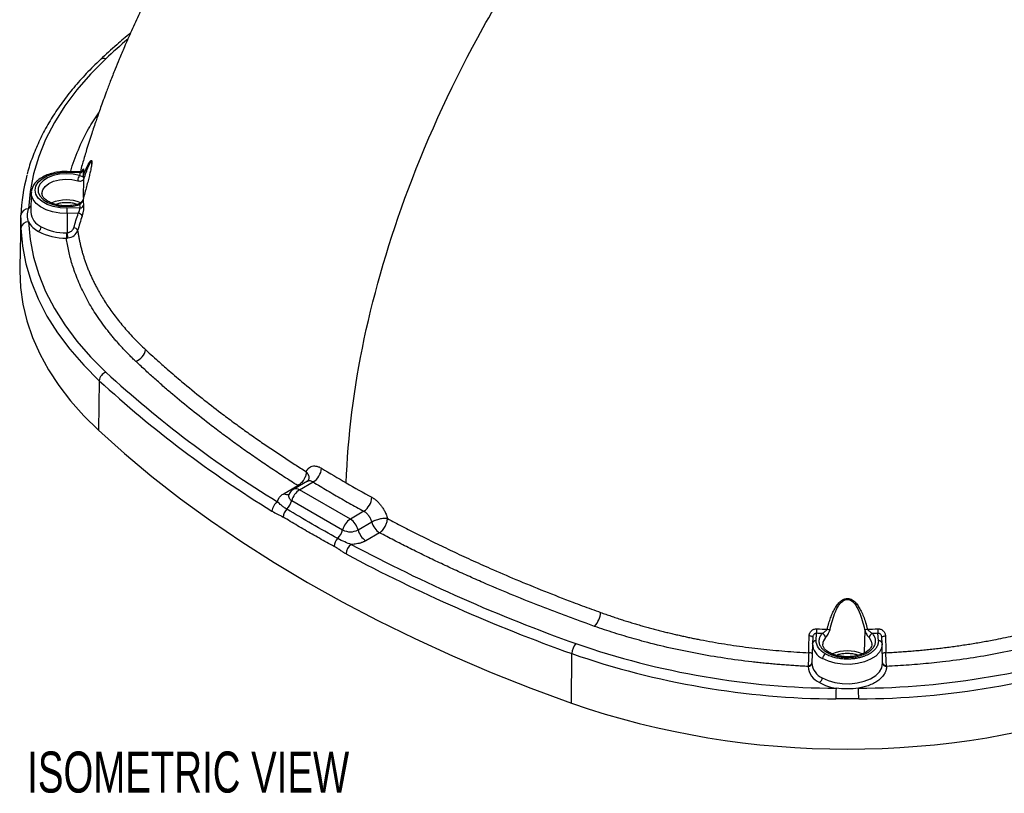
# Model space of a CAD drawing. Header units: millimetres. Extents: x 6 to 1356, y 6 to 1007.
# Tile 15 of 21: x 899 to 1153, y 666 to 866. Entities that reach past the tile are written whole.
import ezdxf

# ---------------------------------------------------------------- set-up
doc = ezdxf.new("R2010")
doc.units = ezdxf.units.MM
doc.header["$LTSCALE"] = 5
doc.layers.add('TEXT', color=140, linetype='Continuous', lineweight=25)
doc.styles.add('SLDTEXTSTYLE0', font='TXT', dxfattribs={"width": 0.7})

msp = doc.modelspace()

# ---------------------------------------------------------------- linework, layer by layer
for p, q in [((911.184, 826.225), (914.476, 826.169)), ((914.435, 826.353), (911.201, 826.408)), ((915.442, 819.73), (915.513, 824.471)), ((901.932, 820.86), (901.826, 815.933)), ((901.251, 816.741), (901.859, 817.474)), ((914.476, 817.028), (911.184, 816.972)), ((899.23, 814.445), (898.958, 801.738)), ((899.252, 814.421), (899.252, 815.162)), ((899.252, 811.761), (899.252, 814.421)), ((914.06, 815.641), (911.214, 815.593)), ((911.214, 815.593), (911.217, 810.617)), ((919.495, 772.428), (919.265, 759.66)), ((967.184, 743.327), (970.728, 745.373)), ((973.234, 746.482), (969.684, 744.432)), ((971.044, 745.218), (970.728, 745.373)), ((971.184, 744.284), (974.671, 746.297)), ((973.244, 746.45), (973.142, 746.397)), ((973.526, 746.741), (973.214, 746.47)), ((984.294, 736.716), (971.184, 744.284)), ((969.184, 741.496), (982.294, 733.928)), ((987.781, 738.729), (984.294, 736.716)), ((986.294, 733.928), (989.838, 735.974)), ((991.838, 733.187), (988.294, 731.141)), ((1104.549, 705.345), (1104.646, 707.245)), ((1117.05, 708.127), (1116.961, 702.186)), ((1120.577, 705.345), (1120.479, 707.245)), ((1103.546, 704.471), (1103.441, 699.542)), ((1103.549, 704.56), (1103.55, 704.58)), ((1103.634, 706.229), (1103.55, 704.58)), ((1103.681, 706.419), (1103.633, 706.203)), ((1121.492, 706.203), (1121.445, 706.419)), ((1121.465, 706.424), (1121.504, 706.267)), ((1121.575, 704.58), (1121.491, 706.229)), ((1121.575, 704.58), (1121.576, 704.56)), ((1121.685, 699.542), (1121.579, 704.471)), ((1041.339, 689.188), (1041.483, 702.006)), ((1121.685, 699.507), (1121.683, 699.568))]:
    msp.add_line(p, q)
at = {"flags": 128}
for points in [[(921.194, 855.491), (917.241, 851.561), (913.698, 847.502), (910.579, 843.33), (907.893, 839.058), (905.651, 834.701), (903.86, 830.276), (902.527, 825.797), (901.656, 821.28), (901.251, 816.741)], [(911.184, 816.972), (909.362, 817.062), (907.622, 817.387), (906.056, 817.932), (904.744, 818.667), (903.754, 819.555), (903.14, 820.549), (902.931, 821.598), (903.14, 822.647), (903.754, 823.642), (904.744, 824.53), (906.056, 825.265), (907.622, 825.81), (909.362, 826.135), (911.184, 826.225)], [(914.395, 825.351), (912.746, 825.707), (910.997, 825.825), (909.25, 825.699), (907.605, 825.336), (906.159, 824.756), (904.994, 823.994), (904.177, 823.094), (903.757, 822.107), (903.757, 821.09), (904.177, 820.103), (904.994, 819.202), (906.159, 818.44), (907.605, 817.861), (909.25, 817.498), (910.997, 817.371), (912.746, 817.489), (914.395, 817.845)], [(904.704, 820.747), (904.704, 820.751), (904.893, 821.682), (905.486, 822.555), (906.446, 823.312), (907.708, 823.903), (909.189, 824.288), (910.791, 824.443), (912.409, 824.358), (913.935, 824.037)], [(911.214, 815.593), (909.299, 815.678), (907.459, 815.996), (905.778, 816.531), (904.331, 817.26), (903.184, 818.149), (902.389, 819.158), (901.982, 820.242), (901.933, 820.889)], [(915.299, 819.274), (915.295, 819.241), (915.3, 819.201)], [(901.251, 813.391), (901.656, 808.852), (902.527, 804.335), (903.86, 799.856), (905.651, 795.431), (907.893, 791.075), (910.579, 786.802), (913.698, 782.63), (917.241, 778.571), (921.194, 774.641)], [(899.252, 811.761), (899.663, 807.154), (900.547, 802.569), (901.9, 798.023), (903.718, 793.531), (905.994, 789.108), (908.72, 784.772), (911.887, 780.537), (915.483, 776.417), (919.495, 772.428)], [(898.958, 801.738), (898.948, 800.777), (899.157, 796.448), (899.781, 792.132), (900.82, 787.843), (902.27, 783.594), (904.127, 779.398), (906.384, 775.268), (909.035, 771.217), (912.072, 767.258), (915.486, 763.401), (919.265, 759.66)], [(919.265, 759.66), (926, 753.623), (933.075, 747.716), (940.482, 741.946), (948.213, 736.32), (956.259, 730.843), (964.612, 725.521), (973.263, 720.36), (982.202, 715.366), (991.42, 710.544), (1000.908, 705.899), (1010.654, 701.437), (1020.649, 697.161), (1030.881, 693.076), (1041.339, 689.188)], [(1103.634, 706.214), (1103.62, 706.269), (1103.571, 706.335), (1103.489, 706.396), (1103.375, 706.452), (1103.236, 706.5), (1103.074, 706.539), (1102.897, 706.566), (1102.71, 706.582)], [(1121.492, 706.214), (1121.505, 706.269), (1121.554, 706.335), (1121.637, 706.396), (1121.75, 706.452), (1121.89, 706.5), (1122.051, 706.539), (1122.228, 706.566), (1122.415, 706.582)], [(1121.576, 704.56), (1121.422, 703.437), (1120.853, 702.359), (1119.895, 701.377), (1118.594, 700.537), (1117.011, 699.878), (1115.219, 699.432), (1113.302, 699.219), (1111.351, 699.248), (1109.457, 699.52), (1107.708, 700.02), (1106.187, 700.726)], [(1118.176, 706.131), (1118.732, 705.25), (1118.885, 704.476)], [(1106.112, 695.755), (1107.634, 695.047), (1109.383, 694.543), (1111.278, 694.265), (1113.231, 694.227), (1115.154, 694.429), (1116.958, 694.864), (1118.56, 695.511), (1119.887, 696.339), (1120.877, 697.312), (1121.486, 698.384), (1121.685, 699.507)]]:
    msp.add_lwpolyline(points, dxfattribs=at)
for centre, radius, start, end in [((1091.777, 671.919), 250.594, 131.16745, 132.89958), ((920.649, 854.31), 1.3, 65.20237, 128.85323), ((911.849, 826.255), 0.665, 166.74299, 182.64506), ((914.57, 827.11), 0.946, 264.28755, 336.68001), ((945.469, 813.338), 46.253, 164.84558, 177.74032), ((916.17, 823.993), 2.235, 142.56143, 178.86998), ((916.072, 825.141), 0.774, 175.79304, 227.6979), ((911.029, 809.344), 9.731, 67.80729, 113.09316), ((901.062, 814.926), 1.825, 84.05272, 172.56328), ((906.309, 816.258), 4.494, 184.13809, 246.23156), ((878.413, 815.582), 32.801, 0.01877, 2.42874), ((914.143, 817.694), 0.294, 30.9375, 97.19221), ((914.487, 818.057), 1.029, 269.36603, 337.55512), ((901.115, 811.516), 1.88, 85.87167, 172.50419), ((906.77, 816.556), 6.363, 209.83177, 242.07572), ((913.953, 814.453), 1.193, 22.73347, 84.86151), ((902.959, 812.231), 1.541, 302.65226, 356.77035), ((910.664, 823.849), 14.63, 241.97616, 271.32375), ((910.692, 823.784), 13.185, 241.97616, 271.32375), ((912.83, 810.718), 1.177, 23.12255, 85.83924), ((1091.541, 810.613), 180.544, 180.00337, 180.44115), ((893.673, 807.989), 17.74, 4.07463, 8.51902), ((927.537, 781.149), 3.971, 290.16034, 349.64714), ((922.088, 772.197), 2.603, 110.08479, 174.90921), ((1115.887, 986.384), 287.646, 227.40212, 238.48609), ((1115.221, 985.293), 289.172, 227.40212, 238.48609), ((972.335, 750.175), 4.528, 301.06599, 355.73495), ((968.107, 744.692), 1.648, 235.94525, 282.22944), ((971.184, 741.834), 3, 119.99731, 155.82676), ((973.733, 740.344), 4.692, 122.89955, 165.78547), ((970.309, 743.094), 1.477, 53.66784, 115.0217), ((985.098, 742.652), 4.752, 304.3754, 356.23875), ((967.054, 738.587), 2.991, 120.58095, 176.4826), ((964.351, 742.793), 5.004, 315.3733, 344.9795), ((970.023, 737.033), 3.082, 133.23146, 175.82316), ((986.842, 732.776), 4.692, 122.89955, 165.78547), ((981.745, 732.776), 4.692, 14.21453, 57.10045), ((994.386, 737.127), 4.692, 194.21453, 237.10045), ((977.461, 735.225), 5.004, 315.3733, 344.9795), ((984.294, 737.788), 4.347, 242.60967, 297.39033), ((990.842, 735.081), 4.692, 194.21453, 237.10045), ((983.329, 729.486), 3.205, 136.05514, 177.08434), ((986.357, 727.574), 3.181, 124.7712, 177.05305), ((1185.434, 1106.856), 426.891, 241.92743, 250.44347), ((1185.137, 1106.404), 429.156, 241.92743, 250.44347), ((1042.897, 713.095), 6.024, 317.72373, 355.54693), ((1089.821, 708.597), 14.886, 354.78973, 359.25168), ((1105.715, 706.008), 1.24, 5.68051, 73.7948), ((1107.895, 710.331), 2.077, 255.32989, 275.9485), ((1117.23, 710.331), 2.077, 264.0515, 284.67011), ((1119.41, 706.008), 1.24, 106.2052, 174.31949), ((1135.304, 708.597), 14.886, 180.74832, 185.21027), ((1045.444, 701.897), 3.963, 137.1716, 178.42928), ((1110.954, 902.045), 208.97, 250.88917, 269.64545), ((1107.993, 704.792), 4.449, 182.9884, 246.05124), ((1104.451, 704.439), 0.912, 83.84257, 171.1005), ((1108.696, 704.405), 2.455, 135.35498, 179.97387), ((1114.308, 901.252), 208.177, 270.31846, 289.14693), ((1120.674, 704.439), 0.912, 8.8995, 96.15743), ((1110.93, 902.434), 212.119, 250.88917, 269.64545), ((1102.714, 701.108), 1.15, 47.37638, 95.63999), ((1107.725, 700.639), 1.541, 122.65226, 176.77035), ((1107.675, 701.883), 0.48, 63.83351, 127.21148), ((1112.563, 693.035), 9.697, 66.75979, 113.26338), ((1114.334, 901.629), 211.313, 270.31846, 289.14693), ((1122.412, 701.108), 1.15, 84.36001, 132.62362), ((1102.525, 699.627), 0.923, 264.73845, 352.53463), ((1102.576, 699.821), 0.893, 262.21246, 346.0531), ((1107.993, 699.922), 4.572, 185.20641, 245.7023), ((1122.55, 699.821), 0.893, 193.9469, 277.78754), ((1122.6, 699.627), 0.923, 187.46537, 275.26155), ((1107.493, 699.168), 5.073, 185.20641, 245.7023), ((1104.574, 695.842), 1.541, 302.65226, 356.77035), ((1111.703, 705.914), 12.997, 241.01736, 260.96037), ((1198.018, 690.298), 88.401, 178.19785, 179.98615), ((1027.107, 690.298), 88.401, 0.01385, 1.80215), ((1112.563, 897.586), 220.232, 251.13132, 288.86868)]:
    msp.add_arc(centre, radius, start, end)
for points, knots in [([(1101.381, 995.956), (1099.997, 995.878), (1096.436, 995.678), (1090.578, 995.122), (1084.025, 994.287), (1077.624, 993.227), (1071.326, 991.922), (1064.574, 990.288), (1057.483, 988.405), (1050.402, 986.271), (1044.552, 984.282), (1039.63, 982.432), (1035.255, 980.647), (1030.59, 978.56), (1026.028, 976.303), (1021.902, 974.056), (1018.276, 971.916), (1014.735, 969.674), (1011.067, 967.19), (1007.434, 964.565), (1003.851, 961.823), (1000.324, 958.978), (996.486, 955.722), (992.169, 951.862), (987.296, 947.249), (982.45, 942.384), (977.989, 937.672), (974.052, 933.341), (970.91, 929.759), (968.354, 926.769), (966.259, 924.274), (964.12, 921.678), (961.997, 919.054), (959.874, 916.371), (956.876, 912.463), (953.48, 907.809), (949.703, 902.329), (946.154, 896.914), (942.769, 891.433), (939.543, 885.914), (936.49, 880.419), (933.861, 875.397), (931.615, 870.89), (929.763, 867.036), (927.832, 862.833), (926.101, 858.886), (924.706, 855.572), (923.497, 852.605), (922.38, 849.772), (921.37, 847.118), (920.646, 845.16), (920.064, 843.557), (919.431, 841.781), (918.554, 839.255), (917.448, 835.938), (916.307, 832.371), (915.58, 829.898), (915.259, 828.805)], [0, 0, 0, 0, 0.0154121, 0.0396466, 0.0654063, 0.0888334, 0.111776, 0.1369311, 0.1665244, 0.1937921, 0.2192196, 0.2351571, 0.2523269, 0.2719755, 0.2930451, 0.3106566, 0.3259779, 0.3419424, 0.3587056, 0.3763474, 0.392274, 0.4092278, 0.4270098, 0.448225, 0.4735939, 0.5016442, 0.5248088, 0.5460637, 0.5673068, 0.5784783, 0.5904982, 0.6041252, 0.6168399, 0.6280934, 0.6422067, 0.6721991, 0.6927454, 0.7168881, 0.7448551, 0.7649822, 0.7885953, 0.8154657, 0.8286137, 0.8451738, 0.8635602, 0.8806744, 0.8937199, 0.9040657, 0.9168348, 0.9281235, 0.9361383, 0.9404179, 0.9474074, 0.9575189, 0.970744, 0.9870694, 1, 1, 1, 1]), ([(983.253, 746.041), (984.014, 769.973), (992.509, 809.926), (1017.573, 864.081), (1046.912, 908.685), (1071.655, 934.371), (1086.941, 946.752)], [0.02458186, 0.02458186, 0.02458186, 0.02458186, 0.33333333, 0.5, 0.66666667, 0.90511756, 0.90511756, 0.90511756, 0.90511756]), ([(927.55, 862.159), (926.356, 861.146), (923.706, 858.898), (921.206, 856.591), (919.832, 855.322)], [0, 0, 0, 0, 0.4503614, 1, 1, 1, 1]), ([(919.832, 855.322), (919.182, 854.706), (917.299, 852.924), (914.425, 849.886), (911.325, 846.184), (908.563, 842.388), (906.147, 838.512), (904.074, 834.567), (902.39, 830.561), (901.336, 827.614), (900.956, 825.996), (900.896, 825.742)], [0, 0, 0, 0, 0.0686883, 0.1987647, 0.3287763, 0.4586479, 0.5883362, 0.7177994, 0.8470031, 0.9759282, 1, 1, 1, 1]), ([(912.146, 826.392), (912.154, 826.429), (912.548, 828.331), (914.031, 832.036), (916.358, 837.067), (918.439, 840.17), (919.346, 841.523)], [0, 0, 0, 0, 0.0070746, 0.3655351, 0.7234446, 1, 1, 1, 1]), ([(915.285, 828.797), (915.205, 828.58), (914.913, 827.783), (914.783, 826.973), (914.689, 826.384)], [0, 0, 0, 0, 0.2724447, 1, 1, 1, 1]), ([(915.3, 825.197), (915.371, 825.377), (915.51, 825.73), (915.715, 826.229), (915.911, 826.691), (916.098, 827.116), (916.276, 827.504), (916.445, 827.855), (916.67, 828.3), (916.933, 828.769), (917.184, 829.116), (917.352, 829.256), (917.464, 829.268), (917.542, 829.146), (917.571, 828.846), (917.534, 828.366), (917.452, 827.801), (917.337, 827.18), (917.166, 826.366), (916.916, 825.289), (916.581, 823.954), (916.194, 822.48), (915.761, 820.877), (915.459, 819.779), (915.3, 819.201)], [0, 0, 0, 0, 0.0409243, 0.0801079, 0.1175719, 0.1533408, 0.1874428, 0.2199109, 0.2507832, 0.3185808, 0.3764364, 0.4095888, 0.4391825, 0.470617, 0.5018926, 0.5332661, 0.5647171, 0.5943091, 0.6274829, 0.6850631, 0.7523513, 0.8260841, 0.908519, 1, 1, 1, 1]), ([(915.551, 824.568), (915.928, 825.662), (916.526, 827.395), (917.202, 828.817), (917.452, 828.966), (917.506, 828.807), (917.521, 828.68), (917.514, 828.573), (917.514, 828.56)], [0, 0, 0, 0, 0.5102892, 0.8090083, 0.9109489, 0.9540749, 0.9946404, 1, 1, 1, 1]), ([(917.514, 828.56), (917.511, 828.484), (917.504, 828.312), (917.455, 827.891), (917.391, 827.53), (917.352, 827.308)], [0, 0, 0, 0, 0.23876217, 0.53331518, 1, 1, 1, 1]), ([(911.201, 826.408), (910.882, 826.407), (909.957, 826.405), (908.441, 826.231), (906.74, 825.82), (905.197, 825.198), (903.879, 824.381), (902.871, 823.419), (902.218, 822.327), (901.914, 821.465), (901.956, 820.974), (901.964, 820.892)], [0, 0, 0, 0, 0.0690456, 0.1994942, 0.330496, 0.4622895, 0.5952058, 0.729015, 0.8476038, 0.9746015, 1, 1, 1, 1]), ([(914.476, 826.169), (914.48, 826.204), (914.489, 826.274), (914.474, 826.332), (914.455, 826.358), (914.437, 826.352), (914.435, 826.351)], [0, 0, 0, 0, 0.3165229, 0.6399688, 0.9735371, 1, 1, 1, 1]), ([(915.069, 826.5), (915.068, 826.504), (915.062, 826.521), (915.014, 826.502), (914.917, 826.458), (914.781, 826.403), (914.619, 826.36), (914.497, 826.355), (914.436, 826.353)], [0, 0, 0, 0, 0.06685086, 0.27788659, 0.46859007, 0.64841989, 0.82440058, 1, 1, 1, 1]), ([(915.053, 826.29), (915.07, 826.34), (915.103, 826.439), (915.15, 826.573), (915.195, 826.695), (915.252, 826.839), (915.316, 826.981), (915.378, 827.082), (915.424, 827.111), (915.449, 827.061), (915.457, 826.943), (915.445, 826.804), (915.438, 826.735)], [0, 0, 0, 0, 0.0630259, 0.1253828, 0.1876136, 0.2502653, 0.3755441, 0.5000527, 0.6242801, 0.7495108, 0.8754987, 1, 1, 1, 1]), ([(913.935, 824.037), (914.286, 823.932), (914.616, 823.913), (915.165, 824.046), (915.39, 824.197), (915.513, 824.471)], [0, 0, 0, 0, 0.5, 0.5, 1, 1, 1, 1]), ([(915.3, 825.197), (915.241, 825.073), (915.116, 825.064), (914.799, 825.141), (914.605, 825.229), (914.395, 825.351)], [0, 0, 0, 0, 0.5, 0.5, 1, 1, 1, 1]), ([(914.251, 818.031), (914.022, 817.964), (913.348, 817.767), (912.109, 817.573), (910.578, 817.529), (909.069, 817.688), (907.679, 818.033), (906.493, 818.535), (905.578, 819.148), (904.992, 819.805), (904.725, 820.337), (904.734, 820.639), (904.737, 820.749)], [0, 0, 0, 0, 0.0572481, 0.1679907, 0.2793381, 0.3908166, 0.5017956, 0.6117513, 0.720377, 0.8281822, 0.9370596, 1, 1, 1, 1]), ([(913.777, 817.901), (913.62, 817.968), (913.151, 818.171), (912.184, 818.307), (911.027, 818.389), (909.869, 818.307), (908.914, 818.174), (908.453, 817.976), (908.306, 817.913)], [0, 0, 0, 0, 0.1010972, 0.30199892, 0.50324488, 0.70413266, 0.90539266, 1, 1, 1, 1]), ([(915.3, 819.275), (915.259, 819.162), (915.169, 818.909), (914.908, 818.53), (914.551, 818.176), (914.259, 818.051), (914.109, 817.987)], [0, 0, 0, 0, 0.1991152, 0.4424813, 0.7151777, 1, 1, 1, 1]), ([(914.395, 817.845), (914.607, 817.968), (914.8, 818.173), (915.116, 818.661), (915.241, 818.949), (915.3, 819.201)], [0, 0, 0, 0, 0.5, 0.5, 1, 1, 1, 1]), ([(901.251, 813.391), (901.066, 813.92), (900.957, 814.5), (900.957, 815.647), (901.066, 816.212), (901.251, 816.741)], [0, 0, 0, 0, 0.5, 0.5, 1, 1, 1, 1]), ([(914.06, 815.641), (914.085, 815.683), (914.134, 815.763), (914.2, 815.892), (914.258, 816.018), (914.309, 816.139), (914.351, 816.252), (914.405, 816.414), (914.457, 816.622), (914.49, 816.858), (914.48, 816.972), (914.476, 817.028)], [0, 0, 0, 0, 0.1001081, 0.1935156, 0.2802633, 0.3604025, 0.433999, 0.5011377, 0.6745796, 0.8399512, 1, 1, 1, 1]), ([(915.438, 817.664), (915.442, 817.625), (915.449, 817.547), (915.454, 817.411), (915.453, 817.263), (915.446, 817.049), (915.424, 816.756), (915.379, 816.38), (915.317, 815.992), (915.24, 815.61), (915.152, 815.241), (915.086, 815.023), (915.053, 814.914)], [0, 0, 0, 0, 0.06278184, 0.12497219, 0.18723067, 0.25021517, 0.37456244, 0.49987392, 0.62415944, 0.74949485, 0.87443225, 1, 1, 1, 1]), ([(912.915, 811.892), (913.101, 812.517), (913.473, 813.769), (913.864, 815.017), (914.06, 815.641)], [0, 0, 0, 0, 0.4997944, 1, 1, 1, 1]), ([(911.217, 810.617), (911.283, 810.626), (911.415, 810.645), (911.609, 810.694), (911.828, 810.769), (912.064, 810.879), (912.304, 811.034), (912.515, 811.216), (912.69, 811.424), (912.83, 811.65), (912.887, 811.811), (912.915, 811.892)], [0, 0, 0, 0, 0.0831425, 0.1662288, 0.2501071, 0.374766, 0.4992924, 0.6235258, 0.749043, 0.8747824, 1, 1, 1, 1]), ([(911.368, 809.249), (911.967, 809.326), (912.539, 809.554), (913.441, 810.237), (913.768, 810.689), (913.912, 811.18)], [0, 0, 0, 0, 0.5, 0.5, 1, 1, 1, 1]), ([(913.912, 811.18), (913.959, 810.868), (914.052, 810.244), (914.22, 809.307), (914.409, 808.369), (914.621, 807.429), (914.855, 806.488), (915.113, 805.547), (915.393, 804.604), (915.697, 803.662), (916.025, 802.719), (916.376, 801.776), (916.751, 800.833), (917.149, 799.89), (917.572, 798.949), (918.02, 798.008), (918.492, 797.069), (918.988, 796.131), (919.597, 795.037), (920.339, 793.781), (921.241, 792.358), (922.218, 790.915), (923.275, 789.454), (924.414, 787.977), (925.637, 786.485), (926.949, 784.982), (928.352, 783.469), (929.845, 781.947), (930.907, 780.942), (931.443, 780.435)], [0, 0, 0, 0, 0.0285927, 0.0572857, 0.0860782, 0.1149696, 0.1439593, 0.1730465, 0.2022306, 0.2315107, 0.2608861, 0.2903561, 0.3199199, 0.3495767, 0.3793258, 0.4091663, 0.4390976, 0.4691192, 0.4992304, 0.5446061, 0.5910421, 0.6385338, 0.6870758, 0.7366622, 0.7872862, 0.8389404, 0.8916167, 0.9453064, 1, 1, 1, 1]), ([(910.997, 810.602), (911.034, 810.603), (911.107, 810.604), (911.18, 810.612), (911.217, 810.617)], [0, 0, 0, 0, 0.4999779, 1, 1, 1, 1]), ([(928.905, 777.422), (928.625, 777.689), (928.066, 778.223), (927.249, 779.032), (926.45, 779.846), (925.668, 780.667), (924.906, 781.494), (924.161, 782.327), (923.434, 783.167), (922.726, 784.013), (921.235, 785.854), (919.116, 788.732), (916.654, 792.704), (914.598, 796.754), (913.286, 800.044), (912.477, 802.533), (912.004, 804.197), (911.6, 805.867), (911.259, 807.542), (911.088, 808.662), (911.002, 809.223)], [0, 0, 0, 0, 0.0277451, 0.0554891, 0.0832365, 0.1109923, 0.138761, 0.1665475, 0.1943563, 0.2221921, 0.2500597, 0.3750967, 0.5000459, 0.6249504, 0.7500847, 0.8000853, 0.8500502, 0.9000062, 0.9499805, 1, 1, 1, 1]), ([(931.443, 780.435), (931.755, 780.147), (932.675, 779.294), (934.525, 777.612), (937.319, 775.133), (941.213, 771.801), (945.818, 768.04), (950.295, 764.56), (954.117, 761.703), (957.365, 759.347), (960.571, 757.087), (963.731, 754.922), (966.842, 752.847), (969.896, 750.859), (971.935, 749.574), (972.937, 748.942)], [0, 0, 0, 0, 0.0258486, 0.0762829, 0.1511176, 0.2501128, 0.3810983, 0.500192, 0.5784714, 0.6544052, 0.7280292, 0.7993751, 0.8684703, 0.9353385, 1, 1, 1, 1]), ([(970.728, 745.373), (970.128, 745.752), (968.927, 746.51), (967.145, 747.658), (965.375, 748.813), (963.621, 749.976), (961.88, 751.148), (960.154, 752.327), (958.443, 753.515), (956.745, 754.711), (955.063, 755.915), (953.394, 757.128), (951.74, 758.348), (950.1, 759.577), (947.268, 761.732), (943.308, 764.846), (939.161, 768.276), (935.926, 771.057), (933.541, 773.159), (931.565, 774.95), (930.022, 776.372), (929.261, 777.087), (928.905, 777.422)], [0, 0, 0, 0, 0.0383386, 0.0766898, 0.1150558, 0.1534388, 0.1918409, 0.2302644, 0.2687113, 0.3071839, 0.3456843, 0.3842147, 0.4227773, 0.4613741, 0.5000073, 0.6247085, 0.7497139, 0.8121971, 0.8747493, 0.937343, 0.9707089, 1, 1, 1, 1]), ([(972.937, 748.942), (972.963, 749.005), (973.014, 749.132), (973.104, 749.308), (973.202, 749.474), (973.31, 749.626), (973.428, 749.767), (973.638, 749.981), (973.972, 750.221), (974.468, 750.403), (975.016, 750.459), (975.541, 750.393), (976.016, 750.252), (976.431, 750.079), (976.71, 749.919), (976.85, 749.839)], [0, 0, 0, 0, 0.0418872, 0.0835543, 0.1251116, 0.1666695, 0.2083383, 0.2502269, 0.3751303, 0.5001876, 0.6250307, 0.7500753, 0.8335015, 0.9165049, 1, 1, 1, 1]), ([(972.937, 748.942), (972.935, 748.873), (972.929, 748.736), (972.902, 748.521), (972.86, 748.298), (972.802, 748.069), (972.729, 747.836), (972.639, 747.599), (972.533, 747.361), (972.412, 747.124), (972.226, 746.804), (971.942, 746.399), (971.575, 745.995), (971.162, 745.633), (970.888, 745.469), (970.728, 745.373)], [0, 0, 0, 0, 0.0528026, 0.1062997, 0.1604927, 0.2153827, 0.2709711, 0.3272592, 0.3842479, 0.4419383, 0.5003312, 0.6233594, 0.7598826, 0.8601648, 1, 1, 1, 1]), ([(973.47, 746.751), (973.539, 746.908), (973.726, 747.33), (973.551, 748.139), (973.137, 748.681), (972.937, 748.942)], [0, 0, 0, 0, 0.2345737, 0.6315102, 1, 1, 1, 1]), ([(974.671, 746.297), (974.46, 746.407), (974.05, 746.621), (973.552, 746.645), (973.326, 746.502), (973.244, 746.45)], [0, 0, 0, 0, 0.4035375, 0.7831707, 1, 1, 1, 1]), ([(974.671, 746.297), (975.279, 745.927), (976.495, 745.188), (978.339, 744.09), (980.196, 743), (982.069, 741.919), (983.957, 740.846), (985.86, 739.782), (987.14, 739.08), (987.781, 738.729)], [0, 0, 0, 0, 0.14288044, 0.28573758, 0.42858075, 0.57141925, 0.71426242, 0.85711956, 1, 1, 1, 1]), ([(965.533, 741.162), (965.54, 741.229), (965.554, 741.364), (965.603, 741.564), (965.671, 741.761), (965.761, 741.955), (965.872, 742.147), (966.047, 742.397), (966.315, 742.696), (966.707, 743.032), (967.024, 743.228), (967.184, 743.327)], [0, 0, 0, 0, 0.083816, 0.1670194, 0.2499291, 0.3328674, 0.4161563, 0.5001139, 0.6670598, 0.8328271, 1, 1, 1, 1]), ([(968.462, 743.069), (968.445, 743.04), (968.367, 742.906), (968.33, 742.566), (968.452, 742.149), (968.779, 741.762), (969.046, 741.587), (969.184, 741.496)], [0, 0, 0, 0, 0.0531281, 0.2487819, 0.5901825, 0.7882747, 1, 1, 1, 1]), ([(968.441, 743.078), (968.435, 743.054), (968.41, 742.966), (968.412, 742.981), (968.413, 742.993)], [0, 0, 0, 0, 0.272322, 1, 1, 1, 1]), ([(989.84, 742.34), (989.914, 742.298), (990.063, 742.214), (990.284, 742.073), (990.503, 741.921), (990.72, 741.757), (990.936, 741.581), (991.289, 741.27), (991.766, 740.788), (992.33, 740.089), (992.836, 739.329), (993.221, 738.612), (993.504, 737.971), (993.712, 737.414), (993.815, 737.045), (993.866, 736.86)], [0, 0, 0, 0, 0.0420335, 0.0838396, 0.1255334, 0.1672309, 0.2090477, 0.2510982, 0.3759439, 0.5007792, 0.6255856, 0.7503747, 0.833707, 0.9166229, 1, 1, 1, 1]), ([(967.912, 739.278), (967.626, 739.449), (967.36, 739.622), (966.884, 739.959), (966.673, 740.122), (966.105, 740.59), (965.809, 740.873), (965.533, 741.162)], [0, 0, 0, 0, 0.25, 0.25, 0.5, 0.5, 1, 1, 1, 1]), ([(964.069, 738.771), (964.547, 738.474), (965.025, 738.244), (965.985, 737.789), (966.466, 737.556), (966.95, 737.257)], [0, 0, 0, 0, 0.5, 0.5, 1, 1, 1, 1]), ([(980.129, 729.649), (979.487, 729.997), (978.204, 730.693), (976.295, 731.754), (974.399, 732.828), (972.516, 733.915), (970.646, 735.015), (968.789, 736.128), (967.563, 736.881), (966.95, 737.257)], [0, 0, 0, 0, 0.1428594, 0.2857165, 0.4285723, 0.5714277, 0.7142835, 0.8571406, 1, 1, 1, 1]), ([(989.838, 735.974), (989.818, 736.049), (989.778, 736.198), (989.702, 736.42), (989.616, 736.636), (989.52, 736.846), (989.415, 737.048), (989.303, 737.242), (989.185, 737.427), (989.017, 737.664), (988.785, 737.946), (988.475, 738.254), (988.138, 738.526), (987.901, 738.661), (987.781, 738.729)], [0, 0, 0, 0, 0.0667366, 0.132241, 0.1965141, 0.2595567, 0.32137, 0.3819549, 0.4413125, 0.499444, 0.6188089, 0.742017, 0.8690779, 1, 1, 1, 1]), ([(993.866, 736.86), (993.812, 736.866), (993.708, 736.878), (993.545, 736.888), (993.39, 736.891), (993.243, 736.89), (993.108, 736.886), (992.828, 736.871), (992.414, 736.824), (991.836, 736.717), (991.279, 736.574), (990.816, 736.42), (990.477, 736.286), (990.244, 736.184), (990.03, 736.082), (989.901, 736.01), (989.838, 735.974)], [0, 0, 0, 0, 0.0499933, 0.0960494, 0.1381566, 0.1763121, 0.2105202, 0.2407909, 0.3834417, 0.5000157, 0.6309081, 0.7592531, 0.8239514, 0.8829253, 0.9422951, 1, 1, 1, 1]), ([(991.838, 733.187), (991.891, 733.222), (991.994, 733.289), (992.139, 733.402), (992.27, 733.513), (992.385, 733.621), (992.486, 733.722), (992.682, 733.931), (992.952, 734.27), (993.251, 734.749), (993.478, 735.208), (993.648, 735.646), (993.77, 736.073), (993.847, 736.483), (993.86, 736.735), (993.866, 736.86)], [0, 0, 0, 0, 0.051097, 0.0977863, 0.140067, 0.1779386, 0.2114009, 0.2404536, 0.3769587, 0.5000087, 0.6045269, 0.706779, 0.8067706, 0.9045085, 1, 1, 1, 1]), ([(993.866, 736.86), (994.503, 736.522), (995.788, 735.841), (997.752, 734.818), (999.768, 733.782), (1001.837, 732.735), (1003.959, 731.677), (1006.137, 730.608), (1008.371, 729.529), (1010.661, 728.44), (1013.009, 727.342), (1015.416, 726.236), (1017.883, 725.121), (1021.733, 723.411), (1027.217, 721.051), (1034.316, 718.143), (1040.853, 715.599), (1045.705, 713.788), (1048.121, 712.911), (1048.902, 712.627)], [0, 0, 0, 0, 0.0374748, 0.0756996, 0.1146779, 0.1544138, 0.1949117, 0.2361763, 0.278213, 0.3210273, 0.3646256, 0.4090143, 0.4542006, 0.5001926, 0.6191802, 0.7500587, 0.8766179, 0.9601004, 1, 1, 1, 1]), ([(1047.354, 709.043), (1046.775, 709.248), (1045.536, 709.687), (1043.073, 710.578), (1039.971, 711.719), (1036.328, 713.096), (1031.512, 714.963), (1025.571, 717.357), (1019.558, 719.905), (1014.615, 722.085), (1010.695, 723.862), (1006.825, 725.669), (1003.003, 727.504), (999.231, 729.368), (995.504, 731.259), (993.059, 732.544), (991.838, 733.187)], [0, 0, 0, 0, 0.0292779, 0.0626571, 0.125251, 0.1877727, 0.2502868, 0.3752618, 0.4999941, 0.5717048, 0.6432987, 0.7147896, 0.7861912, 0.8575176, 0.9287825, 1, 1, 1, 1]), ([(983.181, 727.738), (983.101, 727.782), (982.936, 727.872), (982.68, 728.025), (982.395, 728.202), (982.05, 728.427), (981.655, 728.693), (981.256, 728.961), (980.87, 729.213), (980.504, 729.44), (980.25, 729.582), (980.129, 729.649)], [0, 0, 0, 0, 0.0774143, 0.1607272, 0.250003, 0.3561784, 0.499985, 0.639554, 0.7499459, 0.8809181, 1, 1, 1, 1]), ([(984.543, 730.187), (984.041, 730.347), (983.485, 730.556), (982.271, 731.071), (981.615, 731.379), (981.022, 731.71)], [0, 0, 0, 0, 0.5, 0.5, 1, 1, 1, 1]), ([(988.294, 731.141), (988.209, 731.094), (988.041, 731), (987.772, 730.872), (987.491, 730.753), (987.197, 730.645), (986.892, 730.547), (986.47, 730.43), (985.922, 730.314), (985.241, 730.219), (984.776, 730.198), (984.543, 730.187)], [0, 0, 0, 0, 0.083816, 0.1670194, 0.2499291, 0.3328674, 0.4161563, 0.5001139, 0.6670598, 0.8328271, 1, 1, 1, 1]), ([(1107.369, 708.322), (1107.436, 708.582), (1107.568, 709.09), (1107.784, 709.832), (1108.008, 710.537), (1108.241, 711.205), (1108.484, 711.836), (1108.735, 712.429), (1109.105, 713.217), (1109.611, 714.13), (1110.248, 714.99), (1110.832, 715.564), (1111.356, 715.943), (1111.944, 716.205), (1112.604, 716.303), (1113.258, 716.18), (1113.838, 715.902), (1114.353, 715.512), (1114.926, 714.931), (1115.552, 714.07), (1116.187, 712.908), (1116.771, 711.548), (1117.307, 710.004), (1117.602, 708.902), (1117.756, 708.322)], [0, 0, 0, 0, 0.0409243, 0.0801079, 0.1175719, 0.1533408, 0.1874428, 0.2199109, 0.2507832, 0.3185808, 0.3764364, 0.4095888, 0.4391825, 0.470617, 0.5018926, 0.5332661, 0.5647171, 0.5943091, 0.6274829, 0.6850631, 0.7523513, 0.8260841, 0.908519, 1, 1, 1, 1]), ([(1108.11, 708.265), (1108.281, 709.041), (1108.475, 709.816), (1108.929, 711.339), (1109.187, 712.089), (1109.662, 713.18), (1109.835, 713.539), (1110.221, 714.229), (1110.435, 714.564), (1110.923, 715.177), (1111.197, 715.458), (1111.84, 715.885), (1112.211, 716.021), (1112.969, 716.008), (1113.339, 715.859), (1113.969, 715.42), (1114.243, 715.132), (1114.723, 714.517), (1114.933, 714.183), (1115.315, 713.49), (1115.485, 713.135), (1115.95, 712.054), (1116.205, 711.311), (1116.654, 709.804), (1116.846, 709.037), (1117.015, 708.265)], [0, 0, 0, 0, 0.125, 0.125, 0.25, 0.25, 0.3125, 0.3125, 0.375, 0.375, 0.4375, 0.4375, 0.5, 0.5, 0.5625, 0.5625, 0.625, 0.625, 0.6875, 0.6875, 0.75, 0.75, 0.875, 0.875, 1, 1, 1, 1]), ([(1048.902, 712.627), (1049.347, 712.468), (1050.232, 712.151), (1051.567, 711.69), (1052.899, 711.242), (1054.228, 710.808), (1055.552, 710.388), (1056.873, 709.981), (1058.189, 709.588), (1059.5, 709.208), (1060.805, 708.84), (1062.104, 708.486), (1063.397, 708.143), (1064.683, 707.813), (1065.961, 707.495), (1067.231, 707.189), (1068.494, 706.895), (1069.747, 706.611), (1070.992, 706.339), (1072.228, 706.078), (1073.454, 705.828), (1075.297, 705.464), (1077.767, 705.007), (1080.875, 704.485), (1083.987, 704.015), (1087.101, 703.596), (1090.213, 703.228), (1093.321, 702.909), (1096.422, 702.64), (1099.513, 702.416), (1101.574, 702.307), (1102.601, 702.252)], [0, 0, 0, 0, 0.0273757, 0.0545031, 0.0813809, 0.1080081, 0.1343834, 0.1605057, 0.186374, 0.2119873, 0.2373446, 0.2624449, 0.2872873, 0.3118711, 0.3361953, 0.3602592, 0.3840622, 0.4076034, 0.4308823, 0.4538983, 0.4766508, 0.4991392, 0.5561338, 0.6128038, 0.669145, 0.7251522, 0.7808203, 0.8361441, 0.8911184, 0.9457386, 1, 1, 1, 1]), ([(1122.525, 702.252), (1123.066, 702.28), (1124.151, 702.335), (1125.778, 702.435), (1127.408, 702.547), (1129.041, 702.673), (1130.677, 702.812), (1132.315, 702.964), (1133.955, 703.13), (1135.596, 703.311), (1137.238, 703.505), (1138.881, 703.713), (1140.524, 703.935), (1142.167, 704.171), (1143.81, 704.422), (1145.451, 704.687), (1147.09, 704.966), (1148.728, 705.26), (1150.638, 705.621), (1152.833, 706.06), (1155.322, 706.594), (1157.847, 707.173), (1160.404, 707.799), (1162.991, 708.472), (1165.605, 709.196), (1168.241, 709.972), (1170.896, 710.802), (1173.568, 711.684), (1175.332, 712.311), (1176.223, 712.627)], [0, 0, 0, 0, 0.0285927, 0.0572857, 0.0860782, 0.1149696, 0.1439593, 0.1730465, 0.2022306, 0.2315107, 0.2608861, 0.2903561, 0.3199199, 0.3495767, 0.3793257, 0.4091663, 0.4390976, 0.4691192, 0.4992304, 0.5446061, 0.5910421, 0.6385338, 0.6870758, 0.7366622, 0.7872862, 0.8389404, 0.8916167, 0.9453064, 1, 1, 1, 1]), ([(1102.44, 698.708), (1101.9, 698.734), (1100.818, 698.787), (1099.199, 698.882), (1097.583, 698.988), (1095.97, 699.107), (1094.359, 699.237), (1092.752, 699.379), (1091.147, 699.534), (1089.545, 699.7), (1086.084, 700.087), (1080.799, 700.79), (1073.784, 701.978), (1066.909, 703.4), (1061.535, 704.719), (1057.577, 705.803), (1054.968, 706.56), (1052.394, 707.352), (1049.852, 708.176), (1048.186, 708.754), (1047.354, 709.043)], [0, 0, 0, 0, 0.02785694, 0.05569794, 0.08352766, 0.11135076, 0.1391719, 0.16699575, 0.19482697, 0.22267022, 0.25053015, 0.37577365, 0.50086464, 0.625549, 0.75039455, 0.80043006, 0.85038111, 0.90027491, 0.95013875, 1, 1, 1, 1]), ([(1102.71, 706.582), (1102.714, 706.643), (1102.72, 706.766), (1102.752, 706.946), (1102.801, 707.122), (1102.89, 707.35), (1103.043, 707.618), (1103.29, 707.898), (1103.591, 708.126), (1103.938, 708.291), (1104.315, 708.395), (1104.576, 708.4), (1104.706, 708.403)], [0, 0, 0, 0, 0.0630259, 0.1253828, 0.1876136, 0.2502653, 0.3755441, 0.5000527, 0.6242801, 0.7495108, 0.8754987, 1, 1, 1, 1]), ([(1104.646, 707.245), (1104.58, 707.245), (1104.448, 707.243), (1104.255, 707.185), (1104.073, 707.087), (1103.882, 706.914), (1103.723, 706.689), (1103.693, 706.495), (1103.681, 706.419)], [0, 0, 0, 0, 0.1392454, 0.2815363, 0.4282803, 0.5807616, 0.8358216, 1, 1, 1, 1]), ([(1106.061, 707.199), (1105.825, 707.206), (1105.353, 707.22), (1104.882, 707.237), (1104.646, 707.245)], [0, 0, 0, 0, 0.4999331, 1, 1, 1, 1]), ([(1106.061, 707.199), (1106.007, 707.135), (1105.897, 707.009), (1105.754, 706.813), (1105.626, 706.614), (1105.517, 706.411), (1105.425, 706.206), (1105.351, 705.998), (1105.296, 705.788), (1105.258, 705.577), (1105.239, 705.365), (1105.239, 705.155), (1105.256, 704.947), (1105.303, 704.674), (1105.404, 704.332), (1105.593, 703.935), (1105.789, 703.64), (1105.968, 703.413), (1106.142, 703.216), (1106.42, 702.944), (1106.828, 702.609), (1107.187, 702.387), (1107.385, 702.265)], [0, 0, 0, 0, 0.0397433, 0.0794866, 0.11923, 0.1589736, 0.1987175, 0.2384616, 0.2782062, 0.3179512, 0.3576967, 0.3974428, 0.4358659, 0.4742863, 0.5515907, 0.6307299, 0.7049715, 0.7289969, 0.7705187, 0.8295317, 0.9060286, 1, 1, 1, 1]), ([(1107.369, 708.322), (1107.259, 708.1), (1107.018, 707.879), (1106.526, 707.49), (1106.273, 707.32), (1106.061, 707.199)], [0, 0, 0, 0, 0.5, 0.5, 1, 1, 1, 1]), ([(1106.949, 706.131), (1107.141, 706.345), (1107.368, 706.661), (1107.803, 707.401), (1108.014, 707.83), (1108.11, 708.265)], [0, 0, 0, 0, 0.5, 0.5, 1, 1, 1, 1]), ([(1107.385, 702.265), (1107.48, 702.212), (1107.665, 702.108), (1107.955, 701.966), (1108.245, 701.838), (1108.532, 701.723), (1108.816, 701.62), (1109.094, 701.529), (1109.366, 701.45), (1109.628, 701.38), (1109.882, 701.319), (1110.124, 701.267), (1110.356, 701.222), (1110.575, 701.185), (1110.782, 701.153), (1110.975, 701.127), (1111.155, 701.105), (1111.32, 701.087), (1111.471, 701.073), (1111.608, 701.062), (1111.73, 701.054), (1111.837, 701.047), (1111.93, 701.042), (1112.007, 701.038), (1112.331, 701.025), (1113.46, 701.019), (1115.116, 701.23), (1116.893, 701.794), (1117.954, 702.358), (1118.625, 702.871), (1118.999, 703.224), (1119.312, 703.596), (1119.56, 703.985), (1119.741, 704.385), (1119.854, 704.794), (1119.897, 705.207), (1119.869, 705.621), (1119.772, 706.031), (1119.606, 706.434), (1119.376, 706.826), (1119.168, 707.074), (1119.064, 707.199)], [0, 0, 0, 0, 0.0190596, 0.03739, 0.0549911, 0.071863, 0.0880056, 0.103419, 0.118103, 0.1320578, 0.1452832, 0.1577792, 0.169546, 0.1805833, 0.1908913, 0.2004699, 0.2093191, 0.2174388, 0.2248292, 0.23149, 0.2374214, 0.2426234, 0.2470958, 0.2508387, 0.2538521, 0.2941003, 0.4140472, 0.4936936, 0.5855231, 0.620062, 0.6546014, 0.6891411, 0.7236811, 0.7582213, 0.7927616, 0.8273019, 0.861842, 0.896382, 0.9309217, 0.9654611, 1, 1, 1, 1]), ([(1117.05, 708.127), (1117.163, 707.716), (1117.368, 707.317), (1117.78, 706.63), (1117.993, 706.335), (1118.176, 706.131)], [0, 0, 0, 0, 0.5, 0.5, 1, 1, 1, 1]), ([(1119.064, 707.199), (1118.851, 707.321), (1118.598, 707.491), (1118.109, 707.879), (1117.867, 708.1), (1117.756, 708.322)], [0, 0, 0, 0, 0.5, 0.5, 1, 1, 1, 1]), ([(1120.479, 707.245), (1120.244, 707.237), (1119.772, 707.22), (1119.3, 707.206), (1119.064, 707.199)], [0, 0, 0, 0, 0.5000722, 1, 1, 1, 1]), ([(1120.419, 708.403), (1120.485, 708.403), (1120.615, 708.404), (1120.808, 708.383), (1120.998, 708.343), (1121.243, 708.267), (1121.532, 708.128), (1121.833, 707.899), (1122.081, 707.62), (1122.264, 707.298), (1122.385, 706.949), (1122.405, 706.705), (1122.415, 706.582)], [0, 0, 0, 0, 0.0627818, 0.1249722, 0.1872307, 0.2502152, 0.3745624, 0.4998739, 0.6241594, 0.7494949, 0.8744322, 1, 1, 1, 1]), ([(1121.445, 706.419), (1121.433, 706.495), (1121.402, 706.69), (1121.243, 706.915), (1121.052, 707.087), (1120.87, 707.185), (1120.677, 707.243), (1120.545, 707.245), (1120.479, 707.245)], [0, 0, 0, 0, 0.1647318, 0.4200703, 0.5722786, 0.718795, 0.860901, 1, 1, 1, 1]), ([(1177.772, 709.043), (1177.309, 708.881), (1176.384, 708.558), (1174.983, 708.087), (1173.572, 707.625), (1172.15, 707.174), (1170.717, 706.734), (1169.274, 706.304), (1167.82, 705.885), (1166.355, 705.476), (1163.165, 704.615), (1158.18, 703.391), (1151.299, 701.97), (1144.284, 700.784), (1138.584, 700.026), (1134.273, 699.559), (1131.391, 699.286), (1128.498, 699.053), (1125.596, 698.856), (1123.656, 698.757), (1122.685, 698.708)], [0, 0, 0, 0, 0.0277451, 0.0554891, 0.0832365, 0.1109923, 0.138761, 0.1665475, 0.1943563, 0.2221921, 0.2500597, 0.3750967, 0.5000459, 0.6249504, 0.7500847, 0.8000853, 0.8500502, 0.9000062, 0.9499805, 1, 1, 1, 1]), ([(1106.894, 701.936), (1106.124, 702.381), (1105.513, 702.917), (1104.709, 704.085), (1104.517, 704.717), (1104.549, 705.345)], [0, 0, 0, 0, 0.5, 0.5, 1, 1, 1, 1]), ([(1107.885, 702.314), (1107.72, 702.416), (1107.241, 702.713), (1106.672, 703.262), (1106.297, 703.879), (1106.269, 704.242), (1106.255, 704.415)], [0, 0, 0, 0, 0.1522557, 0.4430346, 0.7347453, 1, 1, 1, 1]), ([(1120.577, 705.345), (1120.579, 705.265), (1120.583, 705.105), (1120.561, 704.865), (1120.52, 704.626), (1120.457, 704.389), (1120.373, 704.154), (1120.267, 703.922), (1120.141, 703.693), (1119.995, 703.468), (1119.829, 703.248), (1119.643, 703.033), (1119.438, 702.824), (1119.215, 702.622), (1118.973, 702.426), (1118.715, 702.238), (1118.44, 702.058), (1118.149, 701.886), (1117.843, 701.723), (1117.523, 701.57), (1117.19, 701.427), (1116.844, 701.293), (1116.486, 701.17), (1116.118, 701.058), (1115.755, 700.961), (1115.389, 700.876), (1115.012, 700.8), (1114.599, 700.73), (1114.15, 700.669), (1113.666, 700.621), (1113.147, 700.589), (1112.595, 700.577), (1112.012, 700.587), (1111.402, 700.624), (1110.769, 700.692), (1110.118, 700.795), (1109.457, 700.935), (1108.792, 701.117), (1108.133, 701.343), (1107.488, 701.613), (1107.094, 701.827), (1106.894, 701.936)], [0, 0, 0, 0, 0.0217408, 0.0434817, 0.0652225, 0.0869634, 0.1087042, 0.1304451, 0.1521859, 0.1739268, 0.1956676, 0.2174085, 0.2391493, 0.2608902, 0.282631, 0.3043719, 0.3261127, 0.3478535, 0.3695944, 0.3913352, 0.4130761, 0.4348169, 0.4565578, 0.4782986, 0.5000395, 0.5193452, 0.5402435, 0.5627345, 0.586818, 0.612494, 0.6397623, 0.6686228, 0.6990755, 0.7311202, 0.7647569, 0.7999854, 0.8368055, 0.8752172, 0.9152202, 0.9568146, 1, 1, 1, 1]), ([(1118.852, 704.455), (1118.861, 704.367), (1118.89, 704.083), (1118.674, 703.589), (1118.153, 702.93), (1117.299, 702.303), (1116.151, 701.772), (1114.796, 701.395), (1113.309, 701.201), (1111.772, 701.203), (1110.286, 701.406), (1108.938, 701.778), (1108.23, 702.139), (1107.885, 702.314)], [0, 0, 0, 0, 0.0437331, 0.1408244, 0.2317142, 0.3288124, 0.4246933, 0.5207561, 0.6174868, 0.7146439, 0.8118178, 0.9084278, 1, 1, 1, 1]), ([(1102.601, 702.252), (1102.587, 701.69), (1102.566, 701.063), (1102.514, 699.889), (1102.484, 699.346), (1102.455, 698.937)], [0, 0, 0, 0, 0.5, 0.5, 1, 1, 1, 1]), ([(1115.285, 701.567), (1115.137, 701.631), (1114.677, 701.829), (1113.721, 701.963), (1112.563, 702.044), (1111.405, 701.963), (1110.449, 701.829), (1109.987, 701.631), (1109.839, 701.567)], [0, 0, 0, 0, 0.0956129, 0.2975758, 0.4998847, 0.7018335, 0.9041565, 1, 1, 1, 1]), ([(1122.67, 698.937), (1122.642, 699.343), (1122.612, 699.884), (1122.56, 701.058), (1122.538, 701.686), (1122.525, 702.252)], [0, 0, 0, 0, 0.5, 0.5, 1, 1, 1, 1]), ([(1103.444, 699.646), (1103.443, 699.621), (1103.441, 699.572), (1103.441, 699.529), (1103.44, 699.507)], [0, 0, 0, 0, 0.50002218, 1, 1, 1, 1]), ([(1122.685, 698.708), (1122.684, 698.62), (1122.682, 698.446), (1122.653, 698.185), (1122.605, 697.926), (1122.537, 697.669), (1122.449, 697.413), (1122.341, 697.159), (1122.1, 696.684), (1121.619, 696.005), (1120.734, 695.184), (1119.632, 694.456), (1118.56, 693.951), (1117.645, 693.615), (1116.945, 693.402), (1116.219, 693.219), (1115.717, 693.125), (1115.465, 693.078)], [0, 0, 0, 0, 0.0349442, 0.06972, 0.1043968, 0.1390448, 0.1737341, 0.2085346, 0.2435158, 0.3716892, 0.5000196, 0.6281882, 0.7565235, 0.8175487, 0.878219, 0.9389109, 1, 1, 1, 1]), ([(1115.465, 693.078), (1114.548, 692.971), (1113.556, 692.916), (1111.569, 692.916), (1110.578, 692.971), (1109.661, 693.078)], [0, 0, 0, 0, 0.5, 0.5, 1, 1, 1, 1]), ([(1115.508, 690.32), (1115.304, 690.318), (1114.813, 690.314), (1113.831, 690.316), (1112.563, 690.326), (1111.294, 690.316), (1110.312, 690.314), (1109.821, 690.318), (1109.617, 690.32)], [0, 0, 0, 0, 0.1041663, 0.2500158, 0.5, 0.7499842, 0.8958337, 1, 1, 1, 1])]:
    msp.add_open_spline(points, degree=3, knots=knots)
for points in [[(914.476, 826.169), (914.446, 825.896), (914.419, 825.624), (914.395, 825.351)], [(915.438, 826.735), (915.383, 826.223), (915.337, 825.71), (915.3, 825.197)], [(915.513, 824.471), (915.527, 824.502), (915.54, 824.534), (915.551, 824.568)], [(915.3, 819.201), (915.337, 818.688), (915.383, 818.176), (915.438, 817.664)], [(914.395, 817.845), (914.419, 817.573), (914.446, 817.3), (914.476, 817.028)], [(915.053, 814.914), (914.66, 813.671), (914.28, 812.426), (913.912, 811.18)], [(911.002, 809.223), (911.125, 809.225), (911.247, 809.234), (911.368, 809.249)], [(976.85, 749.839), (978.953, 748.556), (981.087, 747.29), (983.253, 746.041)], [(983.253, 746.041), (985.419, 744.79), (987.614, 743.556), (989.84, 742.34)], [(981.022, 731.71), (976.593, 734.165), (972.217, 736.691), (967.912, 739.278)], [(1102.601, 702.252), (1102.636, 703.69), (1102.672, 705.133), (1102.71, 706.582)], [(1104.706, 708.403), (1105.593, 708.37), (1106.481, 708.343), (1107.369, 708.322)], [(1117.015, 708.265), (1117.025, 708.219), (1117.037, 708.173), (1117.05, 708.127)], [(1117.756, 708.322), (1118.645, 708.343), (1119.532, 708.37), (1120.419, 708.403)], [(1122.415, 706.582), (1122.453, 705.133), (1122.49, 703.69), (1122.525, 702.252)], [(1102.455, 698.937), (1102.449, 698.855), (1102.444, 698.778), (1102.44, 698.708)], [(1122.685, 698.708), (1122.681, 698.778), (1122.676, 698.855), (1122.67, 698.937)]]:
    msp.add_open_spline(points, degree=3)

# ---------------------------------------------------------------- texts
at = {"layer": 'TEXT', "insert": (900.89, 676.74), "char_height": 10.58333, "attachment_point": 1, "style": 'SLDTEXTSTYLE0'}
msp.add_mtext('ISOMETRIC VIEW', dxfattribs=at)

doc.saveas('drawing.dxf')
